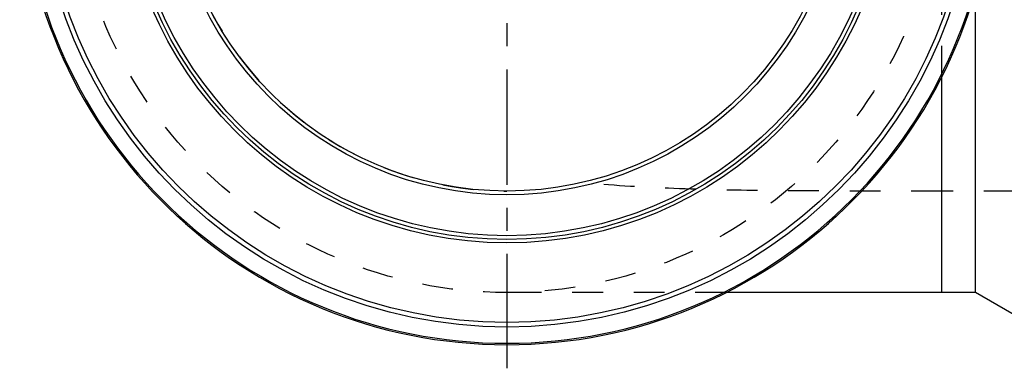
# Model space of a CAD drawing. Header units: millimetres. Extents: x 331 to 669, y 390 to 610.
# Tile 1 of 4: x 336 to 545, y 390 to 464. Entities that reach past the tile are written whole.
import ezdxf

# ---------------------------------------------------------------- set-up
doc = ezdxf.new("R2010")
doc.units = ezdxf.units.MM
doc.header["$LTSCALE"] = 65.185185
doc.linetypes.add('CENTER', pattern=[0.6, 0.375, -0.075, 0.075, -0.075])
doc.linetypes.add('HIDDEN', pattern=[0.2, 0.1, -0.1])
for name, color, linetype in [('KOERPER', 7, 'CONTINUOUS'), ('KONST.EL_MIT_GEO', 7, 'CONTINUOUS'), ('L1', 7, 'CONTINUOUS')]:
    doc.layers.add(name, color=color, linetype=linetype)

msp = doc.modelspace()

# ---------------------------------------------------------------- linework, layer by layer
at = {"layer": 'KOERPER', "color": 8, "linetype": 'HIDDEN'}
for p, q in [((531.4, 451.95), (531.4, 569.16)), ((546.79, 427.66), (531.4, 427.66)), ((485.61, 406.16), (439.15, 406.16))]:
    msp.add_line(p, q, dxfattribs=at)
at = {"layer": 'KOERPER', "color": 7, "linetype": 'Continuous'}
for p, q in [((538.53, 406.16), (538.53, 470.28)), ((531.4, 406.16), (531.4, 451.95)), ((538.53, 406.16), (485.61, 406.16)), ((557.15, 395.41), (538.53, 406.16))]:
    msp.add_line(p, q, dxfattribs=at)
at = {"layer": 'KOERPER', "color": 8, "linetype": 'HIDDEN'}
msp.add_circle((439.15, 498.41), 92.25, dxfattribs=at)
at = {"layer": 'KOERPER', "color": 7, "linetype": 'Continuous'}
for radius, start, end in [(103.3, 94.0848, 85.9152), (103, 94.4775, 85.5225)]:
    msp.add_arc((439.15, 498.41), radius, start, end, dxfattribs=at)
at = {"layer": 'KOERPER', "color": 8, "linetype": 'HIDDEN'}
msp.add_arc((439.15, 498.41), 70.75, 89.9999, 270, dxfattribs=at)
msp.add_open_spline([(531.4, 427.66), (524.86, 427.66), (511.86, 427.65), (492.52, 427.72), (473.57, 428.12), (461.1, 428.87), (454.98, 429.45)], degree=3, knots=[0, 0, 0, 0, 0.25649, 0.510166, 0.758593, 1, 1, 1, 1], dxfattribs=at)
at = {"layer": 'KONST.EL_MIT_GEO', "color": 7, "linetype": 'Continuous'}
for radius in [99.56, 98.58, 81.75, 81, 80.2, 71.55, 70.75]:
    msp.add_circle((439.15, 498.41), radius, dxfattribs=at)
at = {"layer": 'L1', "color": 2, "linetype": 'CENTER'}
msp.add_line((439.15, 609.89), (439.15, 390.11), dxfattribs=at)

doc.saveas('drawing.dxf')
